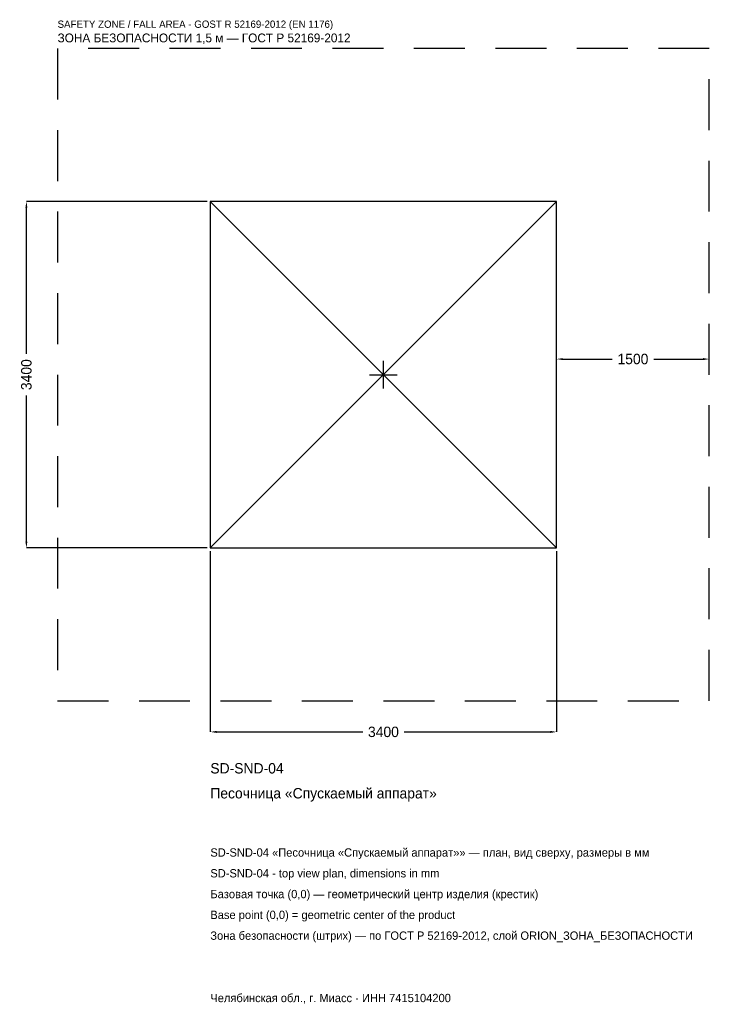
# Model space of a CAD drawing. Header units: metres. Extents: x -3572 to 3200, y -6179 to 3484.
import ezdxf

# ---------------------------------------------------------------- set-up
doc = ezdxf.new("R2010")
doc.units = ezdxf.units.M
doc.linetypes.add('DASHED', pattern=[800, 500, -300])
for name, color, linetype in [('ЗСК_ДАННЫЕ', 3, 'Continuous'), ('ЗСК_ЗОНА_БЕЗОПАСНОСТИ', 1, 'Continuous'), ('ЗСК_КОНТУР', 7, 'Continuous'), ('ЗСК_РАЗМЕРЫ', 8, 'Continuous')]:
    doc.layers.add(name, color=color, linetype=linetype)
doc.dimstyles.new('ORION', dxfattribs={"dimtxt": 102, "dimasz": 61.2, "dimexe": 1.25, "dimexo": 30.6, "dimtad": 1, "dimdec": 0, "dimcen": 2.5, "dimazin": 3, "dimtfac": 1, "dimtmove": 0, "dimatfit": 3})

# ---------------------------------------------------------------- blocks, each defined once
blk = doc.blocks.new('_CLOSEDFILLED')
at = {"color": 0, "linetype": 'BYBLOCK'}
blk.add_solid([(-1, 0.16), (0, 0), (-1, -0.16)], dxfattribs=at)
blk = doc.blocks.new('*D1')
for p, q in [((-1700, -1730.6), (-1700, -3506)), ((1700, -1730.6), (1700, -3506)), ((-1638.8, -3506), (-204, -3506)), ((204, -3506), (1638.8, -3506))]:
    blk.add_line(p, q)
at = {"layer": 'Defpoints'}
for p in [(-1700, -1700), (1700, -1700), (-1700, -3506)]:
    blk.add_point(p, dxfattribs=at)
at = {"layer": 'ЗСК_РАЗМЕРЫ', "xscale": 61.199999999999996, "yscale": 61.199999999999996, "rotation": 180}
blk.add_blockref('_CLOSEDFILLED', (-1700, -3506), dxfattribs=at)
at = {"layer": 'ЗСК_РАЗМЕРЫ', "xscale": 61.199999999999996, "yscale": 61.199999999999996}
blk.add_blockref('_CLOSEDFILLED', (1700, -3506), dxfattribs=at)
at = {"layer": 'ЗСК_РАЗМЕРЫ', "insert": (0, -3506), "char_height": 102, "attachment_point": 5}
blk.add_mtext('3400', dxfattribs=at)
blk = doc.blocks.new('*D2')
for p, q in [((-1730.6, 1700), (-3506, 1700)), ((-3506, 204), (-3506, 1638.8)), ((-3506, -1638.8), (-3506, -204)), ((-1730.6, -1700), (-3506, -1700))]:
    blk.add_line(p, q)
at = {"layer": 'Defpoints'}
for p in [(-1700, 1700), (-3506, -1700), (-1700, -1700)]:
    blk.add_point(p, dxfattribs=at)
at = {"layer": 'ЗСК_РАЗМЕРЫ', "xscale": 61.199999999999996, "yscale": 61.199999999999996}
for p, rotation in [((-3506, 1700), 90), ((-3506, -1700), 270)]:
    blk.add_blockref('_CLOSEDFILLED', p, dxfattribs=dict(at, rotation=rotation))
at = {"layer": 'ЗСК_РАЗМЕРЫ', "insert": (-3506, 0), "char_height": 102, "attachment_point": 5, "rotation": 90}
blk.add_mtext('3400', dxfattribs=at)
blk = doc.blocks.new('*D3')
for p, q in [((1700, 30.6), (1700, 153)), ((1761.2, 153), (2246, 153)), ((2654, 153), (3138.8, 153)), ((3200, 30.6), (3200, 153))]:
    blk.add_line(p, q)
at = {"layer": 'Defpoints'}
for p in [(1700, 153), (1700, 0), (3200, 0)]:
    blk.add_point(p, dxfattribs=at)
at = {"layer": 'ЗСК_РАЗМЕРЫ', "xscale": 61.199999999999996, "yscale": 61.199999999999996, "rotation": 180}
blk.add_blockref('_CLOSEDFILLED', (1700, 153), dxfattribs=at)
at = {"layer": 'ЗСК_РАЗМЕРЫ', "xscale": 61.199999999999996, "yscale": 61.199999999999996}
blk.add_blockref('_CLOSEDFILLED', (3200, 153), dxfattribs=at)
at = {"layer": 'ЗСК_РАЗМЕРЫ', "insert": (2450, 153), "char_height": 102, "attachment_point": 5}
blk.add_mtext('1500', dxfattribs=at)
blk = doc.blocks.new('ОРИОН SD-SND-04 Песочница Спускаемый аппарат')
at = {"layer": 'ЗСК_ЗОНА_БЕЗОПАСНОСТИ', "linetype": 'DASHED'}
blk.add_lwpolyline([(-3200, -3200), (3200, -3200), (3200, 3200), (-3200, 3200)], close=True, dxfattribs=at)
at = {"layer": 'ЗСК_КОНТУР'}
for p, q in [((-1700, -1700), (1700, 1700)), ((-1700, 1700), (1700, -1700))]:
    blk.add_line(p, q, dxfattribs=at)
blk.add_lwpolyline([(-1700, -1700), (1700, -1700), (1700, 1700), (-1700, 1700)], close=True, dxfattribs=at)
at = {"layer": 'ЗСК_РАЗМЕРЫ'}
for p, q in [((0, -136), (0, 136)), ((-136, 0), (136, 0))]:
    blk.add_line(p, q, dxfattribs=at)
at = {"layer": 'ЗСК_ДАННЫЕ'}
for tag, p in [('АРТИКУЛ', (-1700, -3914)), ('НАИМЕНОВАНИЕ', (-1700, -4158.8))]:
    blk.add_attdef(tag, p, '', height=102, dxfattribs=at)
at = {"layer": 'ЗСК_ДАННЫЕ', "flags": 1}
for tag, p in [('ПРОИЗВОДИТЕЛЬ', (-1700, -4403.6)), ('ТЕЛЕФОН', (-1700, -4648.4)), ('САЙТ', (-1700, -5138)), ('АДРЕС', (-1700, -5382.8)), ('РЕКВИЗИТЫ', (-1700, -5627.6)), ('ГАБАРИТЫ', (-1700, -5872.4)), ('ЗОНА_БЕЗОПАСНОСТИ', (-1700, -6117.2))]:
    blk.add_attdef(tag, p, '', height=102, dxfattribs=at)
at = {"layer": 'ЗСК_ЗОНА_БЕЗОПАСНОСТИ', "color": 1}
for s, height, p in [('SAFETY ZONE / FALL AREA - GOST R 52169-2012 (EN 1176)', 71.4, (-3200, 3404)), ('ЗОНА БЕЗОПАСНОСТИ 1,5 м — ГОСТ Р 52169-2012', 86.7, (-3200, 3261.2))]:
    blk.add_text(s, height=height, dxfattribs=at).set_placement(p)
at = {"layer": 'ЗСК_РАЗМЕРЫ'}
dim = blk.add_linear_dim(base=(-3506, -1700), p1=(-1700, -1700), p2=(-1700, 1700), angle=90, dimstyle='ORION', dxfattribs=at)
dim.commit()
dim.dimension.update_dxf_attribs({"geometry": '*D2', "text_midpoint": (-3506, 0)})
for base, p1, p2, picture, middle in [((1700, 153), (1700, 0), (3200, 0), '*D3', (2450, 153)), ((-1700, -3506), (-1700, -1700), (1700, -1700), '*D1', (0, -3506))]:
    dim = blk.add_linear_dim(base=base, p1=p1, p2=p2, dimstyle='ORION', dxfattribs=at)
    dim.commit()
    dim.dimension.update_dxf_attribs({"geometry": picture, "text_midpoint": middle})

msp = doc.modelspace()

# ---------------------------------------------------------------- block references
msp.add_blockref('ОРИОН SD-SND-04 Песочница Спускаемый аппарат', (0, 0)).add_auto_attribs({'АРТИКУЛ': 'SD-SND-04', 'НАИМЕНОВАНИЕ': 'Песочница «Спускаемый аппарат»'})

# ---------------------------------------------------------------- texts
at = {"layer": 'ЗСК_ДАННЫЕ', "color": 3}
for s, p in [('SD-SND-04 «Песочница «Спускаемый аппарат»» — план, вид сверху, размеры в мм', (-1700, -4730)), ('SD-SND-04 - top view plan, dimensions in mm', (-1700, -4934)), ('Челябинская обл., г. Миасс · ИНН 7415104200', (-1700, -6158))]:
    msp.add_text(s, height=81.6, dxfattribs=at).set_placement(p)
at = {"layer": 'ЗСК_ДАННЫЕ', "color": 7}
for s, p in [('Базовая точка (0,0) — геометрический центр изделия (крестик)', (-1700, -5138)), ('Base point (0,0) = geometric center of the product', (-1700, -5342))]:
    msp.add_text(s, height=81.6, dxfattribs=at).set_placement(p)
at = {"layer": 'ЗСК_ДАННЫЕ', "color": 1}
msp.add_text('Зона безопасности (штрих) — по ГОСТ Р 52169-2012, слой ORION_ЗОНА_БЕЗОПАСНОСТИ', height=81.6, dxfattribs=at).set_placement((-1700, -5546))

doc.saveas('drawing.dxf')
